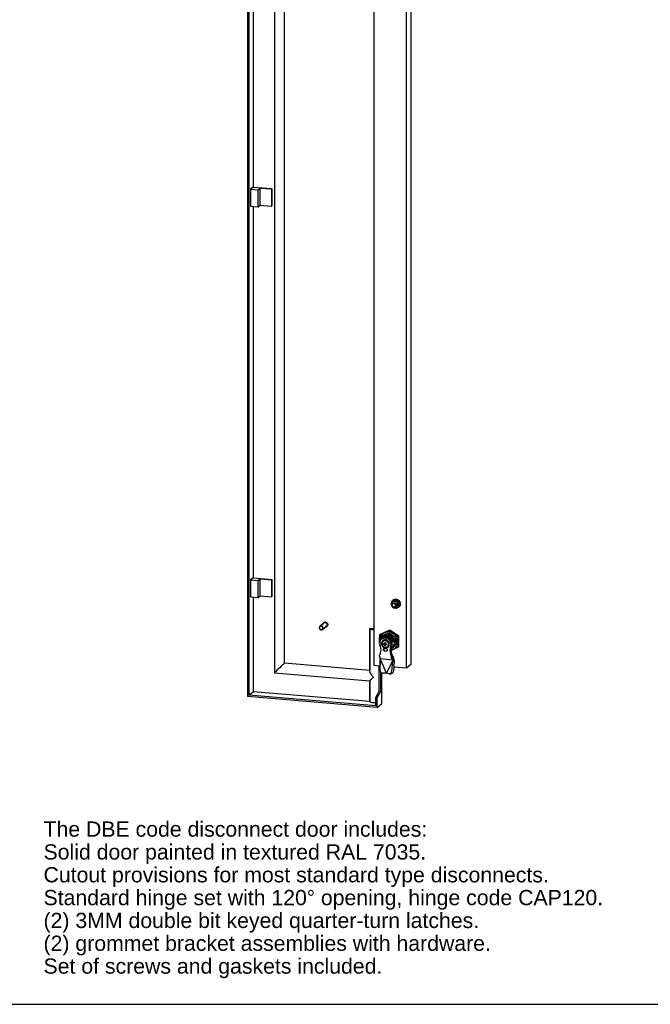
# Model space of a CAD drawing. Header units: inches. Extents: x 0 to 170, y 0 to 110.
# Tile 4 of 6: x 82 to 117, y 0 to 55. Entities that reach past the tile are written whole.
import ezdxf

# ---------------------------------------------------------------- set-up
doc = ezdxf.new("R2010")
doc.units = ezdxf.units.IN
doc.header["$LTSCALE"] = 9.35
doc.header["$MEASUREMENT"] = 0
doc.layers.get('0').update_dxf_attribs({"linetype": 'CONTINUOUS'})
doc.layers.add('INTFCLR_277786', color=7, linetype='CONTINUOUS')
doc.styles.get("Standard").update_dxf_attribs({"font": 'arial.ttf'})

msp = doc.modelspace()

# ---------------------------------------------------------------- linework, layer by layer
at = {"color": 6, "linetype": 'Continuous'}
for p, q in [((94.344, 92.523), (94.344, 17.192)), ((94.419, 92.441), (94.419, 17.262)), ((95.849, 91.337), (95.849, 18.519)), ((95.857, 91.337), (95.857, 18.525)), ((96.419, 19.047), (96.419, 90.752)), ((101.436, 18.92), (101.436, 89.466)), ((103.233, 18.769), (103.233, 89.316)), ((103.486, 89.521), (103.486, 18.974)), ((94.659, 64.317), (94.659, 45.653)), ((94.659, 45.653), (94.521, 45.541)), ((94.659, 45.653), (95.708, 45.565)), ((94.521, 45.541), (94.951, 45.505)), ((94.521, 45.541), (94.521, 44.584)), ((94.951, 45.505), (95.066, 45.598)), ((94.951, 44.548), (94.951, 45.505)), ((95.066, 45.598), (95.684, 45.546)), ((95.066, 44.641), (95.066, 45.598)), ((95.708, 45.565), (95.684, 45.546)), ((95.684, 45.546), (95.684, 44.589)), ((95.708, 45.565), (95.708, 44.609)), ((94.521, 44.584), (94.951, 44.548)), ((94.659, 44.573), (94.659, 23.821)), ((94.951, 44.548), (95.066, 44.641)), ((95.066, 44.641), (95.684, 44.589)), ((95.708, 44.609), (95.684, 44.589)), ((94.659, 23.821), (94.521, 23.709)), ((94.521, 23.709), (94.951, 23.673)), ((94.521, 23.709), (94.521, 22.752)), ((94.659, 23.821), (95.708, 23.733)), ((94.951, 23.673), (95.066, 23.765)), ((94.951, 22.716), (94.951, 23.673)), ((95.066, 23.765), (95.684, 23.714)), ((95.066, 22.809), (95.066, 23.765)), ((95.708, 23.733), (95.684, 23.714)), ((95.684, 23.714), (95.684, 22.757)), ((95.708, 23.733), (95.708, 22.776)), ((94.521, 22.752), (94.951, 22.716)), ((94.659, 22.74), (94.659, 17.457)), ((94.951, 22.716), (95.066, 22.809)), ((95.066, 22.809), (95.684, 22.757)), ((95.708, 22.776), (95.684, 22.757)), ((102.44, 22.532), (102.466, 22.564)), ((102.466, 22.564), (102.484, 22.579)), ((102.484, 22.579), (102.498, 22.59)), ((102.49, 22.584), (102.484, 22.579)), ((102.491, 22.539), (102.541, 22.579)), ((102.498, 22.59), (102.533, 22.61)), ((102.573, 22.626), (102.627, 22.633)), ((102.614, 22.628), (102.657, 22.626)), ((102.627, 22.633), (102.681, 22.628)), ((102.644, 22.56), (102.681, 22.556)), ((102.681, 22.628), (102.733, 22.611)), ((102.681, 22.556), (102.719, 22.553)), ((102.708, 22.51), (102.758, 22.55)), ((102.719, 22.553), (102.758, 22.55)), ((102.733, 22.611), (102.784, 22.581)), ((102.74, 22.6), (102.778, 22.576)), ((102.758, 22.55), (102.771, 22.514)), ((102.778, 22.576), (102.816, 22.542)), ((102.784, 22.581), (102.818, 22.551)), ((102.818, 22.551), (102.846, 22.517)), ((102.383, 22.34), (102.374, 22.366)), ((102.393, 22.366), (102.392, 22.324)), ((102.392, 22.324), (102.4, 22.282)), ((102.403, 22.407), (102.393, 22.366)), ((102.4, 22.282), (102.418, 22.242)), ((102.402, 22.415), (102.408, 22.456)), ((102.421, 22.443), (102.403, 22.407)), ((102.408, 22.456), (102.421, 22.496)), ((102.418, 22.242), (102.443, 22.206)), ((102.421, 22.496), (102.44, 22.532)), ((102.448, 22.474), (102.421, 22.443)), ((102.43, 22.333), (102.426, 22.303)), ((102.426, 22.303), (102.43, 22.274)), ((102.443, 22.322), (102.439, 22.297)), ((102.439, 22.297), (102.443, 22.271)), ((102.443, 22.47), (102.458, 22.493)), ((102.443, 22.206), (102.476, 22.176)), ((102.454, 22.479), (102.448, 22.474)), ((102.454, 22.479), (102.46, 22.484)), ((102.471, 22.162), (102.456, 22.187)), ((102.458, 22.493), (102.475, 22.516)), ((102.459, 22.22), (102.482, 22.2)), ((102.479, 22.497), (102.46, 22.484)), ((102.482, 22.397), (102.464, 22.386)), ((102.473, 22.393), (102.464, 22.386)), ((102.466, 22.228), (102.486, 22.211)), ((102.486, 22.376), (102.467, 22.362)), ((102.471, 22.162), (102.481, 22.17)), ((102.497, 22.156), (102.471, 22.162)), ((102.475, 22.516), (102.491, 22.539)), ((102.476, 22.176), (102.513, 22.154)), ((102.5, 22.508), (102.479, 22.497)), ((102.482, 22.2), (102.509, 22.186)), ((102.509, 22.383), (102.486, 22.376)), ((102.486, 22.211), (102.508, 22.2)), ((102.498, 22.413), (102.516, 22.425)), ((102.522, 22.515), (102.5, 22.508)), ((102.508, 22.2), (102.532, 22.194)), ((102.509, 22.186), (102.538, 22.18)), ((102.513, 22.154), (102.554, 22.14)), ((102.516, 22.425), (102.543, 22.434)), ((102.532, 22.194), (102.556, 22.196)), ((102.541, 22.528), (102.567, 22.524)), ((102.554, 22.14), (102.596, 22.136)), ((102.556, 22.196), (102.579, 22.203)), ((102.567, 22.524), (102.593, 22.52)), ((102.595, 22.388), (102.568, 22.402)), ((102.593, 22.52), (102.569, 22.522)), ((102.579, 22.203), (102.598, 22.216)), ((102.618, 22.368), (102.595, 22.388)), ((102.595, 22.191), (102.613, 22.202)), ((102.596, 22.136), (102.637, 22.141)), ((102.598, 22.216), (102.613, 22.234)), ((102.622, 22.307), (102.613, 22.33)), ((102.613, 22.234), (102.622, 22.256)), ((102.623, 22.211), (102.613, 22.202)), ((102.613, 22.202), (102.618, 22.207)), ((102.618, 22.207), (102.636, 22.229)), ((102.626, 22.281), (102.622, 22.307)), ((102.622, 22.256), (102.626, 22.281)), ((102.636, 22.229), (102.647, 22.256)), ((102.637, 22.141), (102.675, 22.156)), ((102.647, 22.256), (102.651, 22.285)), ((102.687, 22.132), (102.66, 22.134)), ((102.675, 22.156), (102.702, 22.174)), ((102.7, 22.151), (102.687, 22.132)), ((102.687, 22.132), (102.691, 22.135)), ((102.713, 22.172), (102.7, 22.151)), ((102.702, 22.174), (102.708, 22.178)), ((102.708, 22.178), (102.721, 22.19)), ((102.711, 22.151), (102.737, 22.172)), ((102.721, 22.19), (102.741, 22.214)), ((102.753, 22.198), (102.737, 22.172)), ((102.741, 22.214), (102.756, 22.242)), ((102.756, 22.236), (102.741, 22.214)), ((102.782, 22.165), (102.741, 22.146)), ((102.771, 22.226), (102.753, 22.198)), ((102.771, 22.514), (102.785, 22.478)), ((102.79, 22.254), (102.771, 22.226)), ((102.806, 22.182), (102.782, 22.165)), ((102.785, 22.478), (102.801, 22.443)), ((102.811, 22.284), (102.79, 22.254)), ((102.801, 22.443), (102.818, 22.409)), ((102.805, 22.305), (102.854, 22.345)), ((102.819, 22.193), (102.806, 22.182)), ((102.812, 22.187), (102.806, 22.182)), ((102.832, 22.314), (102.811, 22.284)), ((102.816, 22.542), (102.846, 22.502)), ((102.818, 22.409), (102.836, 22.376)), ((102.848, 22.229), (102.82, 22.195)), ((102.836, 22.376), (102.854, 22.345)), ((102.846, 22.517), (102.868, 22.479)), ((102.846, 22.502), (102.869, 22.458)), ((102.871, 22.27), (102.848, 22.229)), ((102.868, 22.479), (102.884, 22.438)), ((102.869, 22.458), (102.883, 22.411)), ((102.884, 22.315), (102.871, 22.27)), ((102.885, 22.3), (102.874, 22.271)), ((102.883, 22.411), (102.888, 22.363)), ((102.884, 22.438), (102.892, 22.395)), ((102.888, 22.363), (102.884, 22.315)), ((102.894, 22.352), (102.885, 22.3)), ((102.892, 22.395), (102.894, 22.352)), ((98.36, 21.008), (98.371, 20.98)), ((98.371, 20.98), (98.389, 20.955)), ((98.435, 21.153), (98.62, 21.303)), ((98.525, 20.925), (98.543, 20.937)), ((98.544, 21.064), (98.529, 21.085)), ((98.543, 20.937), (98.769, 21.12)), ((98.544, 20.969), (98.553, 20.991)), ((98.607, 21.319), (98.616, 21.326)), ((98.664, 21.324), (98.694, 21.326)), ((98.725, 21.1), (98.694, 21.098)), ((98.781, 21.105), (98.806, 21.129)), ((98.781, 21.105), (98.79, 21.112)), ((101.184, 18.615), (101.184, 21.001)), ((101.193, 21.019), (101.436, 20.999)), ((101.193, 21.001), (101.193, 18.646)), ((101.39, 20.928), (101.436, 20.925)), ((101.792, 20.667), (102.297, 20.92)), ((102.249, 20.881), (102.297, 20.92)), ((102.297, 20.92), (102.803, 20.582)), ((101.74, 20.412), (101.731, 20.322)), ((101.731, 20.322), (101.732, 20.37)), ((101.732, 20.37), (101.733, 20.419)), ((101.733, 20.419), (101.735, 20.469)), ((101.735, 20.469), (101.737, 20.521)), ((101.737, 20.521), (101.74, 20.574)), ((101.74, 20.574), (101.743, 20.628)), ((101.762, 20.495), (101.74, 20.412)), ((101.743, 20.628), (101.792, 20.667)), ((101.743, 20.628), (101.824, 20.666)), ((101.799, 20.572), (101.762, 20.495)), ((101.791, 20.389), (101.765, 20.33)), ((101.828, 20.442), (101.791, 20.389)), ((101.85, 20.642), (101.799, 20.572)), ((101.802, 20.436), (101.799, 20.409)), ((101.825, 20.478), (101.802, 20.436)), ((101.807, 20.44), (101.802, 20.436)), ((101.824, 20.666), (101.904, 20.705)), ((101.86, 20.423), (101.824, 20.377)), ((101.853, 20.516), (101.825, 20.478)), ((101.871, 20.484), (101.828, 20.442)), ((101.846, 20.392), (101.829, 20.378)), ((101.877, 20.415), (101.846, 20.392)), ((101.911, 20.699), (101.85, 20.642)), ((101.885, 20.55), (101.853, 20.516)), ((101.912, 20.464), (101.86, 20.423)), ((101.927, 20.521), (101.871, 20.484)), ((101.932, 20.44), (101.877, 20.415)), ((101.904, 20.566), (101.885, 20.55)), ((101.894, 20.432), (101.916, 20.448)), ((101.904, 20.705), (101.984, 20.745)), ((101.984, 20.745), (101.911, 20.699)), ((101.971, 20.493), (101.912, 20.464)), ((101.916, 20.448), (101.966, 20.474)), ((101.918, 20.522), (101.951, 20.546)), ((101.946, 20.599), (101.964, 20.615)), ((101.951, 20.546), (102.008, 20.574)), ((101.964, 20.616), (101.96, 20.612)), ((101.964, 20.615), (101.982, 20.629)), ((101.966, 20.474), (102.022, 20.491)), ((102.035, 20.508), (101.971, 20.493)), ((102.012, 20.359), (101.971, 20.35)), ((101.982, 20.629), (102.022, 20.654)), ((101.984, 20.745), (102.156, 20.832)), ((102.023, 20.762), (101.984, 20.745)), ((102.005, 20.625), (102.065, 20.674)), ((102.026, 20.62), (102.005, 20.625)), ((102.008, 20.574), (102.071, 20.592)), ((102.056, 20.36), (102.012, 20.359)), ((102.022, 20.654), (102.065, 20.674)), ((102.064, 20.776), (102.023, 20.762)), ((102.048, 20.616), (102.026, 20.62)), ((102.105, 20.51), (102.035, 20.508)), ((102.101, 20.351), (102.056, 20.36)), ((102.106, 20.786), (102.064, 20.776)), ((102.08, 20.672), (102.065, 20.674)), ((102.071, 20.592), (102.137, 20.597)), ((102.105, 20.681), (102.08, 20.672)), ((102.095, 20.672), (102.08, 20.672)), ((102.11, 20.672), (102.095, 20.672)), ((102.142, 20.335), (102.101, 20.351)), ((102.131, 20.688), (102.105, 20.681)), ((102.149, 20.792), (102.106, 20.786)), ((102.174, 20.423), (102.115, 20.445)), ((102.137, 20.603), (102.192, 20.598)), ((102.156, 20.832), (102.249, 20.881)), ((102.169, 20.67), (102.175, 20.675)), ((102.182, 20.671), (102.169, 20.67)), ((102.23, 20.389), (102.174, 20.423)), ((102.194, 20.672), (102.182, 20.671)), ((102.21, 20.698), (102.184, 20.696)), ((102.191, 20.593), (102.256, 20.576)), ((102.217, 20.597), (102.192, 20.598)), ((102.206, 20.672), (102.194, 20.672)), ((102.218, 20.672), (102.206, 20.672)), ((102.236, 20.697), (102.21, 20.698)), ((102.231, 20.672), (102.218, 20.672)), ((102.278, 20.346), (102.23, 20.389)), ((102.243, 20.671), (102.231, 20.672)), ((102.281, 20.786), (102.237, 20.792)), ((102.243, 20.671), (102.255, 20.67)), ((102.255, 20.67), (102.267, 20.669)), ((102.256, 20.576), (102.318, 20.548)), ((102.267, 20.669), (102.28, 20.667)), ((102.325, 20.777), (102.281, 20.786)), ((102.301, 20.409), (102.345, 20.364)), ((102.304, 20.662), (102.316, 20.658)), ((102.322, 20.663), (102.316, 20.658)), ((102.332, 20.657), (102.316, 20.658)), ((102.368, 20.764), (102.325, 20.777)), ((102.329, 20.818), (102.369, 20.788)), ((102.345, 20.364), (102.379, 20.312)), ((102.348, 20.596), (102.41, 20.646)), ((102.41, 20.747), (102.368, 20.764)), ((102.369, 20.788), (102.409, 20.758)), ((102.41, 20.646), (102.394, 20.648)), ((102.409, 20.758), (102.449, 20.73)), ((102.409, 20.645), (102.452, 20.618)), ((102.45, 20.726), (102.41, 20.747)), ((102.449, 20.73), (102.49, 20.702)), ((102.49, 20.702), (102.45, 20.726)), ((102.452, 20.618), (102.492, 20.586)), ((102.479, 20.389), (102.5, 20.349)), ((102.548, 20.346), (102.551, 20.373)), ((102.551, 20.373), (102.611, 20.422)), ((102.588, 20.468), (102.611, 20.422)), ((102.611, 20.371), (102.611, 20.422)), ((102.612, 20.389), (102.611, 20.371)), ((102.62, 20.334), (102.611, 20.371)), ((102.613, 20.407), (102.612, 20.389)), ((102.615, 20.425), (102.613, 20.407)), ((102.615, 20.425), (102.636, 20.367)), ((102.616, 20.409), (102.615, 20.425)), ((102.636, 20.367), (102.649, 20.307)), ((102.712, 20.415), (102.675, 20.499)), ((102.734, 20.328), (102.712, 20.415)), ((102.754, 20.543), (102.803, 20.582)), ((102.803, 19.99), (102.803, 20.582)), ((101.731, 20.322), (101.74, 20.231)), ((101.732, 20.275), (101.731, 20.322)), ((101.733, 20.227), (101.732, 20.275)), ((101.735, 20.18), (101.733, 20.227)), ((101.794, 19.813), (101.737, 19.514)), ((101.74, 20.121), (101.743, 20.101)), ((101.743, 20.036), (101.74, 20.084)), ((101.761, 20.278), (101.743, 20.217)), ((101.743, 20.101), (101.794, 19.813)), ((101.754, 20.028), (101.743, 20.036)), ((101.765, 20.33), (101.75, 20.266)), ((101.837, 20.196), (101.833, 20.152)), ((101.833, 20.152), (101.839, 20.1)), ((101.85, 20.237), (101.837, 20.196)), ((101.839, 20.1), (101.855, 20.052)), ((101.871, 20.275), (101.85, 20.237)), ((101.855, 20.052), (101.882, 20.006)), ((101.898, 20.307), (101.871, 20.275)), ((101.878, 20.179), (101.875, 20.145)), ((101.875, 20.145), (101.878, 20.11)), ((101.887, 20.211), (101.878, 20.179)), ((101.878, 20.11), (101.888, 20.077)), ((101.882, 20.006), (101.917, 19.967)), ((101.903, 20.24), (101.887, 20.211)), ((101.888, 20.077), (101.903, 20.046)), ((101.932, 20.332), (101.898, 20.307)), ((101.924, 20.265), (101.903, 20.24)), ((101.903, 20.046), (101.923, 20.018)), ((101.917, 19.967), (101.959, 19.937)), ((101.923, 20.018), (101.948, 19.993)), ((101.951, 20.286), (101.924, 20.265)), ((101.971, 20.35), (101.932, 20.332)), ((101.948, 19.993), (101.978, 19.973)), ((101.982, 20.302), (101.951, 20.286)), ((101.952, 20.144), (101.97, 20.148)), ((102.015, 20.121), (101.952, 20.106)), ((101.961, 20.105), (101.952, 20.106)), ((101.955, 19.789), (101.952, 19.812)), ((101.959, 19.937), (102.007, 19.916)), ((101.97, 20.103), (101.961, 20.105)), ((101.979, 20.102), (101.97, 20.103)), ((101.977, 19.851), (101.974, 19.83)), ((101.974, 19.83), (101.977, 19.808)), ((101.984, 19.868), (101.977, 19.851)), ((101.977, 19.808), (101.985, 19.787)), ((101.978, 19.973), (102.013, 19.958)), ((101.979, 19.872), (101.993, 19.88)), ((101.986, 19.877), (101.979, 19.872)), ((102.018, 20.31), (101.982, 20.302)), ((101.989, 20.138), (101.998, 20.137)), ((101.989, 20.137), (101.991, 20.12)), ((101.993, 19.88), (102.012, 19.887)), ((101.998, 20.137), (102.008, 20.136)), ((102.008, 20.098), (101.998, 20.099)), ((102.007, 19.916), (102.056, 19.906)), ((102.012, 19.887), (102.034, 19.888)), ((102.013, 19.958), (102.05, 19.95)), ((102.016, 20.154), (102.015, 20.143)), ((102.015, 20.121), (102.015, 20.132)), ((102.015, 20.121), (102.065, 20.121)), ((102.015, 20.09), (102.016, 20.08)), ((102.016, 20.08), (102.016, 20.07)), ((102.016, 20.07), (102.017, 20.061)), ((102.017, 20.061), (102.017, 20.053)), ((102.017, 20.051), (102.018, 20.042)), ((102.019, 20.207), (102.018, 20.196)), ((102.018, 20.042), (102.019, 20.033)), ((102.041, 20.183), (102.019, 20.207)), ((102.019, 20.033), (102.041, 20.092)), ((102.022, 20.076), (102.037, 20.069)), ((102.034, 19.888), (102.079, 19.884)), ((102.035, 20.158), (102.043, 20.158)), ((102.037, 20.069), (102.046, 20.067)), ((102.041, 20.183), (102.053, 20.182)), ((102.043, 20.166), (102.041, 20.183)), ((102.041, 20.092), (102.043, 20.113)), ((102.041, 20.092), (102.049, 20.091)), ((102.043, 20.112), (102.043, 20.165)), ((102.045, 20.149), (102.044, 20.159)), ((102.044, 20.121), (102.046, 20.141)), ((102.051, 20.127), (102.044, 20.121)), ((102.044, 20.121), (102.081, 20.118)), ((102.05, 19.95), (102.087, 19.951)), ((102.053, 20.15), (102.054, 20.161)), ((102.053, 20.14), (102.053, 20.15)), ((102.053, 20.077), (102.053, 20.087)), ((102.054, 20.067), (102.053, 20.077)), ((102.054, 20.172), (102.055, 20.182)), ((102.054, 20.161), (102.054, 20.172)), ((102.054, 20.057), (102.054, 20.067)), ((102.055, 20.048), (102.054, 20.057)), ((102.055, 20.182), (102.056, 20.193)), ((102.056, 20.193), (102.057, 20.203)), ((102.056, 19.906), (102.106, 19.908)), ((102.057, 20.203), (102.06, 20.199)), ((102.061, 20.042), (102.057, 20.029)), ((102.071, 20.093), (102.06, 20.094)), ((102.065, 20.121), (102.105, 20.113)), ((102.081, 20.093), (102.071, 20.093)), ((102.081, 20.131), (102.092, 20.13)), ((102.081, 20.109), (102.083, 20.13)), ((102.081, 20.126), (102.081, 20.118)), ((102.087, 19.951), (102.123, 19.959)), ((102.092, 20.13), (102.102, 20.13)), ((102.127, 20.288), (102.093, 20.302)), ((102.102, 20.13), (102.113, 20.13)), ((102.113, 20.092), (102.102, 20.092)), ((102.105, 20.113), (102.105, 20.126)), ((102.115, 20.102), (102.105, 20.113)), ((102.106, 19.908), (102.153, 19.921)), ((102.113, 20.13), (102.124, 20.13)), ((102.124, 20.092), (102.113, 20.092)), ((102.119, 20.135), (102.124, 20.13)), ((102.124, 20.092), (102.119, 20.097)), ((102.12, 19.87), (102.137, 19.855)), ((102.123, 19.959), (102.155, 19.974)), ((102.124, 20.123), (102.124, 20.13)), ((102.124, 20.117), (102.124, 20.123)), ((102.124, 20.111), (102.124, 20.117)), ((102.124, 20.104), (102.124, 20.111)), ((102.124, 20.098), (102.124, 20.104)), ((102.124, 20.092), (102.124, 20.098)), ((102.157, 20.267), (102.127, 20.288)), ((102.137, 19.855), (102.15, 19.837)), ((102.181, 20.311), (102.142, 20.335)), ((102.15, 19.837), (102.158, 19.817)), ((102.153, 19.921), (102.196, 19.944)), ((102.155, 19.974), (102.182, 19.995)), ((102.183, 20.243), (102.157, 20.267)), ((102.158, 19.817), (102.161, 19.794)), ((102.215, 20.28), (102.181, 20.311)), ((102.182, 19.995), (102.203, 20.021)), ((102.203, 20.214), (102.183, 20.243)), ((102.196, 19.944), (102.231, 19.977)), ((102.203, 20.021), (102.218, 20.05)), ((102.242, 20.243), (102.215, 20.28)), ((102.218, 20.05), (102.227, 20.081)), ((102.231, 20.115), (102.227, 20.15)), ((102.227, 20.081), (102.231, 20.115)), ((102.231, 19.977), (102.258, 20.018)), ((102.263, 20.203), (102.242, 20.243)), ((102.258, 20.018), (102.274, 20.063)), ((102.275, 20.16), (102.263, 20.203)), ((102.274, 20.063), (102.28, 20.114)), ((102.28, 20.114), (102.275, 20.16)), ((102.318, 20.295), (102.278, 20.346)), ((102.348, 20.237), (102.318, 20.295)), ((102.318, 19.769), (102.369, 20.049)), ((102.367, 19.808), (102.318, 19.769)), ((102.367, 20.176), (102.348, 20.237)), ((102.374, 20.113), (102.367, 20.176)), ((102.418, 20.088), (102.367, 19.808)), ((102.367, 19.808), (102.424, 19.5)), ((102.369, 20.049), (102.374, 20.113)), ((102.4, 20.303), (102.373, 20.35)), ((102.374, 19.848), (102.391, 19.856)), ((102.379, 20.312), (102.405, 20.253)), ((102.391, 19.856), (102.431, 19.881)), ((102.409, 19.917), (102.393, 19.905)), ((102.421, 20.252), (102.4, 20.303)), ((102.405, 20.253), (102.421, 20.252)), ((102.426, 19.933), (102.409, 19.917)), ((102.49, 19.814), (102.409, 19.775)), ((102.421, 20.115), (102.418, 20.088)), ((102.421, 20.252), (102.472, 20.258)), ((102.423, 20.143), (102.421, 20.115)), ((102.461, 19.97), (102.426, 19.933)), ((102.431, 19.881), (102.449, 19.895)), ((102.449, 19.895), (102.468, 19.911)), ((102.457, 19.901), (102.449, 19.895)), ((102.45, 19.797), (102.49, 19.814)), ((102.472, 20.258), (102.451, 20.316)), ((102.489, 20.013), (102.461, 19.97)), ((102.468, 19.911), (102.5, 19.945)), ((102.472, 20.258), (102.494, 20.276)), ((102.511, 20.06), (102.489, 20.013)), ((102.49, 19.814), (102.563, 19.861)), ((102.573, 19.857), (102.49, 19.814)), ((102.51, 19.944), (102.492, 19.93)), ((102.5, 19.945), (102.528, 19.983)), ((102.51, 19.944), (102.506, 19.941)), ((102.528, 19.96), (102.51, 19.944)), ((102.527, 20.262), (102.534, 20.217)), ((102.528, 19.983), (102.551, 20.025)), ((102.561, 19.994), (102.528, 19.96)), ((102.54, 20.138), (102.539, 20.161)), ((102.541, 20.267), (102.543, 20.293)), ((102.543, 20.293), (102.545, 20.319)), ((102.545, 20.319), (102.548, 20.346)), ((102.611, 20.074), (102.551, 20.025)), ((102.588, 20.032), (102.561, 19.994)), ((102.563, 19.861), (102.624, 19.918)), ((102.661, 19.902), (102.573, 19.857)), ((102.611, 20.074), (102.588, 20.032)), ((102.611, 20.155), (102.62, 20.19)), ((102.611, 20.155), (102.612, 20.143)), ((102.611, 20.074), (102.611, 20.155)), ((102.612, 20.143), (102.613, 20.13)), ((102.613, 20.13), (102.614, 20.117)), ((102.616, 20.092), (102.617, 20.079)), ((102.625, 20.298), (102.62, 20.334)), ((102.62, 20.19), (102.624, 20.225)), ((102.624, 20.225), (102.626, 20.262)), ((102.624, 19.918), (102.675, 19.987)), ((102.626, 20.262), (102.625, 20.298)), ((102.637, 20.132), (102.633, 20.121)), ((102.649, 20.189), (102.637, 20.132)), ((102.649, 20.307), (102.653, 20.248)), ((102.653, 20.248), (102.649, 20.189)), ((102.754, 19.951), (102.661, 19.902)), ((102.675, 19.987), (102.712, 20.064)), ((102.712, 20.064), (102.734, 20.148)), ((102.742, 20.237), (102.734, 20.328)), ((102.734, 20.148), (102.742, 20.237)), ((102.743, 20.285), (102.742, 20.237)), ((102.745, 20.095), (102.748, 20.047)), ((102.748, 20.047), (102.751, 19.999)), ((102.751, 19.999), (102.754, 19.951)), ((102.754, 19.951), (102.803, 19.99)), ((101.735, 19.473), (101.736, 19.493)), ((101.736, 19.493), (101.737, 19.514)), ((101.743, 19.41), (101.74, 19.422)), ((101.743, 19.41), (101.748, 19.338)), ((101.76, 19.308), (101.748, 19.338)), ((101.76, 19.308), (102.472, 19.249)), ((101.76, 19.271), (101.76, 19.308)), ((101.76, 19.271), (102.116, 18.482)), ((102.016, 19.754), (102.035, 19.744)), ((102.079, 19.717), (102.034, 19.721)), ((102.035, 19.744), (102.057, 19.74)), ((102.101, 19.719), (102.079, 19.717)), ((102.12, 19.725), (102.101, 19.719)), ((102.102, 19.736), (102.125, 19.737)), ((102.133, 19.734), (102.12, 19.725)), ((102.141, 19.74), (102.133, 19.734)), ((102.376, 19.461), (102.318, 19.769)), ((102.374, 19.775), (102.41, 19.783)), ((102.424, 19.5), (102.376, 19.461)), ((102.376, 19.461), (102.378, 19.439)), ((102.378, 19.439), (102.381, 19.419)), ((102.409, 19.775), (102.384, 19.762)), ((102.395, 19.367), (102.401, 19.354)), ((102.401, 19.354), (102.435, 19.489)), ((102.459, 19.279), (102.401, 19.354)), ((102.41, 19.783), (102.45, 19.797)), ((102.435, 19.489), (102.493, 19.414)), ((102.493, 19.414), (102.459, 19.279)), ((102.459, 19.279), (102.472, 19.249)), ((102.52, 19.25), (102.472, 19.211)), ((102.506, 19.384), (102.493, 19.414)), ((102.51, 19.372), (102.506, 19.384)), ((102.52, 19.288), (102.52, 19.25)), ((96.236, 18.884), (96.148, 18.804)), ((101.184, 18.647), (96.419, 19.047)), ((101.761, 18.893), (101.436, 18.92)), ((101.718, 17.612), (101.718, 18.896)), ((101.756, 18.667), (101.768, 19.234)), ((101.765, 18.653), (101.778, 19.232)), ((102.116, 18.482), (102.472, 19.211)), ((102.454, 19.175), (102.406, 18.599)), ((102.454, 19.175), (102.552, 19.18)), ((102.472, 19.249), (102.472, 19.211)), ((102.552, 19.18), (102.504, 18.604)), ((103.233, 18.769), (102.523, 18.829)), ((102.538, 19.216), (102.543, 19.204)), ((102.543, 19.204), (102.548, 19.192)), ((102.548, 19.192), (102.552, 19.18)), ((103.486, 18.974), (103.233, 18.769)), ((95.849, 18.52), (95.849, 18.519)), ((95.849, 18.519), (95.849, 18.519)), ((95.857, 18.525), (101.185, 18.078)), ((95.857, 18.518), (101.185, 18.072)), ((96.009, 18.676), (95.907, 18.578)), ((101.318, 18.204), (101.245, 18.134)), ((101.333, 18.219), (101.318, 18.204)), ((101.758, 18.635), (101.756, 18.667)), ((101.793, 17.605), (101.793, 18.561)), ((101.854, 16.8), (101.854, 18.509)), ((101.859, 18.507), (101.888, 18.497)), ((101.888, 18.497), (101.919, 18.493)), ((102.112, 18.49), (101.919, 18.493)), ((102.116, 18.482), (102.119, 18.484)), ((102.141, 18.491), (102.12, 18.49)), ((102.271, 18.464), (102.12, 18.49)), ((102.271, 18.464), (102.292, 18.463)), ((102.39, 18.468), (102.292, 18.463)), ((102.39, 18.468), (102.369, 18.469)), ((102.401, 18.568), (102.406, 18.599)), ((101.184, 18.072), (101.185, 18.072)), ((101.184, 16.91), (101.184, 18.072)), ((101.193, 18.077), (101.193, 16.928)), ((101.228, 18.118), (101.212, 18.102)), ((101.245, 18.134), (101.228, 18.118)), ((101.793, 17.605), (101.791, 17.566)), ((101.589, 16.585), (94.344, 17.192)), ((94.419, 17.262), (94.659, 17.457)), ((101.514, 16.667), (94.419, 17.262)), ((101.184, 16.91), (94.659, 17.457)), ((101.514, 17.143), (101.678, 17.414)), ((101.589, 17.137), (101.514, 17.143)), ((101.514, 16.667), (101.514, 17.143)), ((101.753, 17.408), (101.589, 17.137)), ((101.589, 16.585), (101.589, 17.137)), ((101.589, 16.585), (101.854, 16.8))]:
    msp.add_line(p, q, dxfattribs=at)
at = {"color": 7, "linetype": 'Continuous'}
for p, q in [((102.266, 20.694), (102.235, 20.697)), ((102.236, 20.697), (102.264, 20.693)), ((102.264, 20.693), (102.291, 20.687)), ((102.296, 20.688), (102.266, 20.694)), ((102.291, 20.687), (102.318, 20.679)), ((102.325, 20.681), (102.296, 20.688)), ((102.318, 20.679), (102.344, 20.67)), ((102.354, 20.671), (102.325, 20.681)), ((102.344, 20.67), (102.369, 20.659)), ((102.382, 20.66), (102.354, 20.671)), ((102.369, 20.659), (102.394, 20.646)), ((102.409, 20.646), (102.382, 20.66)), ((102.409, 20.645), (102.394, 20.646)), ((0, 0), (170, 0))]:
    msp.add_line(p, q, dxfattribs=at)
at = {"color": 6, "linetype": 'Continuous'}
for points in [[(102.533, 22.61), (102.573, 22.623), (102.614, 22.628)], [(102.541, 22.579), (102.574, 22.572), (102.608, 22.565), (102.644, 22.56)], [(102.657, 22.626), (102.699, 22.617), (102.74, 22.6)], [(102.374, 22.366), (102.386, 22.385), (102.399, 22.406), (102.402, 22.41)], [(102.464, 22.386), (102.459, 22.381), (102.441, 22.359), (102.43, 22.333)], [(102.43, 22.274), (102.441, 22.245), (102.459, 22.22)], [(102.467, 22.362), (102.452, 22.344), (102.443, 22.322)], [(102.443, 22.271), (102.452, 22.248), (102.466, 22.228)], [(102.568, 22.402), (102.538, 22.408), (102.509, 22.407), (102.482, 22.397)], [(102.491, 22.539), (102.516, 22.533), (102.541, 22.528)], [(102.579, 22.367), (102.557, 22.379), (102.533, 22.384), (102.509, 22.383)], [(102.569, 22.522), (102.545, 22.52), (102.522, 22.515)], [(102.538, 22.18), (102.568, 22.182), (102.595, 22.191)], [(102.543, 22.434), (102.572, 22.435), (102.601, 22.429), (102.628, 22.416), (102.651, 22.396), (102.669, 22.371), (102.68, 22.343), (102.685, 22.312)], [(102.613, 22.33), (102.598, 22.351), (102.579, 22.367)], [(102.593, 22.52), (102.621, 22.517), (102.65, 22.514)], [(102.687, 22.481), (102.664, 22.496), (102.641, 22.507), (102.617, 22.515), (102.593, 22.52)], [(102.66, 22.134), (102.632, 22.136), (102.606, 22.139), (102.605, 22.139)], [(102.651, 22.285), (102.647, 22.314), (102.636, 22.343), (102.618, 22.368)], [(102.685, 22.312), (102.68, 22.282), (102.669, 22.256), (102.651, 22.234), (102.647, 22.23)], [(102.65, 22.514), (102.679, 22.512), (102.708, 22.51)], [(102.752, 22.402), (102.739, 22.424), (102.724, 22.445), (102.707, 22.465), (102.687, 22.481)], [(102.741, 22.146), (102.695, 22.135), (102.691, 22.135)], [(102.708, 22.51), (102.718, 22.482), (102.729, 22.455), (102.74, 22.428), (102.752, 22.402)], [(102.741, 22.214), (102.726, 22.193), (102.714, 22.174)], [(102.752, 22.402), (102.764, 22.376), (102.777, 22.352), (102.791, 22.328), (102.805, 22.305)], [(102.77, 22.337), (102.764, 22.37), (102.752, 22.402)], [(102.756, 22.242), (102.766, 22.272), (102.771, 22.304), (102.77, 22.337)], [(102.805, 22.305), (102.788, 22.282), (102.772, 22.259), (102.756, 22.236)], [(98.36, 21.067), (98.356, 21.038), (98.36, 21.008)], [(98.394, 21.12), (98.389, 21.116), (98.371, 21.094), (98.36, 21.067)], [(98.372, 21.056), (98.369, 21.032), (98.372, 21.007), (98.381, 20.983)], [(98.462, 21.119), (98.437, 21.117), (98.415, 21.11), (98.396, 21.096), (98.381, 21.078), (98.372, 21.056)], [(98.381, 20.983), (98.396, 20.963), (98.415, 20.946), (98.437, 20.935), (98.463, 20.929)], [(98.389, 20.955), (98.412, 20.935), (98.44, 20.921), (98.469, 20.915)], [(98.468, 21.143), (98.439, 21.141), (98.412, 21.132), (98.394, 21.12)], [(98.529, 21.085), (98.51, 21.102), (98.488, 21.113), (98.462, 21.119)], [(98.463, 20.929), (98.488, 20.93), (98.51, 20.938), (98.529, 20.951), (98.544, 20.969)], [(98.548, 21.103), (98.525, 21.123), (98.497, 21.136), (98.468, 21.143)], [(98.469, 20.915), (98.498, 20.916), (98.525, 20.925)], [(98.543, 20.937), (98.548, 20.941), (98.566, 20.964), (98.577, 20.99), (98.581, 21.019), (98.577, 21.049)], [(98.553, 20.991), (98.556, 21.016), (98.553, 21.04), (98.544, 21.064)], [(98.577, 21.049), (98.566, 21.078), (98.548, 21.103)], [(98.607, 21.319), (98.591, 21.303), (98.576, 21.279), (98.57, 21.263)], [(98.582, 21.221), (98.586, 21.25), (98.596, 21.276), (98.614, 21.298), (98.62, 21.303)], [(98.694, 21.345), (98.664, 21.343), (98.636, 21.336), (98.612, 21.322), (98.607, 21.319)], [(98.62, 21.303), (98.637, 21.315), (98.664, 21.324)], [(98.752, 21.326), (98.725, 21.338), (98.694, 21.345)], [(98.694, 21.326), (98.724, 21.319), (98.751, 21.305), (98.774, 21.286)], [(98.703, 21.352), (98.734, 21.346), (98.761, 21.333), (98.786, 21.315), (98.806, 21.292), (98.822, 21.266), (98.831, 21.238), (98.834, 21.208), (98.831, 21.179), (98.822, 21.152), (98.806, 21.129)], [(98.719, 21.08), (98.725, 21.08), (98.752, 21.088), (98.776, 21.102), (98.781, 21.105)], [(98.769, 21.12), (98.751, 21.109), (98.725, 21.1)], [(98.822, 21.229), (98.813, 21.258), (98.798, 21.284), (98.777, 21.307), (98.752, 21.326)], [(98.802, 21.233), (98.806, 21.203), (98.803, 21.174), (98.792, 21.147), (98.774, 21.125), (98.769, 21.12)], [(98.774, 21.286), (98.791, 21.261), (98.802, 21.233)], [(98.797, 21.121), (98.812, 21.144), (98.822, 21.171)], [(98.822, 21.171), (98.825, 21.2), (98.822, 21.229)], [(101.193, 21.019), (101.185, 21.005), (101.184, 21.001)], [(101.184, 21.001), (101.187, 20.991), (101.2, 20.977), (101.222, 20.964), (101.253, 20.952), (101.292, 20.942), (101.337, 20.934), (101.39, 20.928)], [(101.829, 20.378), (101.79, 20.332), (101.761, 20.278)], [(102.005, 20.625), (101.962, 20.605), (101.922, 20.58), (101.904, 20.566)], [(102.117, 20.558), (102.051, 20.557), (101.987, 20.545), (101.927, 20.521)], [(102.115, 20.445), (102.053, 20.456), (101.991, 20.454), (101.932, 20.44)], [(102.022, 20.491), (102.08, 20.496), (102.139, 20.49), (102.197, 20.473), (102.251, 20.446), (102.301, 20.409)], [(102.092, 20.609), (102.07, 20.612), (102.048, 20.616)], [(102.137, 20.603), (102.114, 20.606), (102.092, 20.609)], [(102.373, 20.35), (102.339, 20.392), (102.3, 20.43), (102.255, 20.461), (102.208, 20.485), (102.157, 20.501), (102.105, 20.51)], [(102.14, 20.671), (102.125, 20.671), (102.11, 20.672)], [(102.451, 20.316), (102.421, 20.371), (102.383, 20.421), (102.339, 20.464), (102.288, 20.501), (102.234, 20.529), (102.176, 20.548), (102.117, 20.558)], [(102.184, 20.696), (102.157, 20.693), (102.131, 20.688)], [(102.169, 20.67), (102.155, 20.67), (102.14, 20.671)], [(102.237, 20.792), (102.193, 20.794), (102.149, 20.792)], [(102.348, 20.596), (102.321, 20.595), (102.294, 20.595), (102.267, 20.595), (102.242, 20.596), (102.217, 20.597)], [(102.249, 20.881), (102.289, 20.849), (102.329, 20.818)], [(102.28, 20.667), (102.292, 20.664), (102.304, 20.662)], [(102.318, 20.548), (102.375, 20.511), (102.425, 20.464)], [(102.394, 20.648), (102.379, 20.651), (102.363, 20.653), (102.348, 20.655), (102.332, 20.657)], [(102.468, 20.501), (102.45, 20.52), (102.431, 20.537), (102.412, 20.554), (102.391, 20.569), (102.37, 20.583), (102.348, 20.596)], [(102.425, 20.464), (102.454, 20.428), (102.479, 20.389)], [(102.5, 20.462), (102.484, 20.482), (102.468, 20.501)], [(102.49, 20.702), (102.531, 20.675), (102.573, 20.649), (102.616, 20.622), (102.661, 20.596), (102.707, 20.569), (102.754, 20.543)], [(102.675, 20.499), (102.624, 20.577), (102.563, 20.644), (102.49, 20.702)], [(102.492, 20.586), (102.528, 20.55), (102.561, 20.511), (102.588, 20.468)], [(102.551, 20.373), (102.54, 20.396), (102.528, 20.419), (102.515, 20.441), (102.5, 20.462)], [(102.745, 20.384), (102.744, 20.334), (102.743, 20.285)], [(102.754, 20.543), (102.751, 20.489), (102.748, 20.436), (102.745, 20.384)], [(101.739, 20.179), (101.738, 20.16), (101.739, 20.14), (101.74, 20.121)], [(101.743, 20.217), (101.74, 20.198), (101.739, 20.179)], [(101.952, 20.144), (101.961, 20.143), (101.97, 20.141), (101.979, 20.14), (101.989, 20.138)], [(101.952, 20.144), (101.952, 20.138), (101.952, 20.131), (101.952, 20.125), (101.952, 20.119)], [(101.952, 20.119), (101.952, 20.112), (101.952, 20.106)], [(101.952, 19.812), (101.955, 19.834), (101.963, 19.852)], [(101.963, 19.852), (101.976, 19.868), (101.979, 19.872)], [(101.998, 20.099), (101.989, 20.101), (101.979, 20.102)], [(102.015, 20.143), (102.015, 20.141), (102.014, 20.139), (102.013, 20.138), (102.012, 20.137), (102.01, 20.136), (102.008, 20.136)], [(102.008, 20.098), (102.01, 20.098), (102.012, 20.097), (102.013, 20.095), (102.014, 20.094), (102.015, 20.092), (102.015, 20.09)], [(102.017, 20.175), (102.016, 20.164), (102.016, 20.154)], [(102.018, 20.196), (102.017, 20.185), (102.017, 20.176)], [(102.093, 20.302), (102.056, 20.31), (102.018, 20.31)], [(102.019, 20.207), (102.025, 20.206), (102.031, 20.206), (102.038, 20.205), (102.044, 20.205), (102.05, 20.204), (102.057, 20.203)], [(102.038, 20.031), (102.035, 20.031), (102.031, 20.031), (102.028, 20.031), (102.025, 20.032), (102.022, 20.032), (102.019, 20.033)], [(102.043, 20.165), (102.042, 20.163), (102.042, 20.161), (102.04, 20.16), (102.039, 20.159), (102.037, 20.158), (102.035, 20.158)], [(102.035, 20.12), (102.037, 20.12), (102.039, 20.119), (102.04, 20.118), (102.042, 20.116), (102.042, 20.114), (102.043, 20.112)], [(102.047, 20.03), (102.044, 20.03), (102.041, 20.03), (102.038, 20.031)], [(102.057, 20.029), (102.053, 20.03), (102.05, 20.03), (102.047, 20.03)], [(102.06, 20.132), (102.058, 20.132), (102.056, 20.133), (102.055, 20.134), (102.054, 20.136), (102.053, 20.138), (102.053, 20.14)], [(102.053, 20.087), (102.053, 20.089), (102.054, 20.09), (102.055, 20.092), (102.056, 20.093), (102.058, 20.094), (102.06, 20.094)], [(102.057, 20.029), (102.056, 20.039), (102.055, 20.045)], [(102.06, 20.132), (102.071, 20.131), (102.081, 20.131)], [(102.079, 19.884), (102.101, 19.879), (102.12, 19.87)], [(102.08, 20.109), (102.08, 20.111), (102.081, 20.113), (102.082, 20.114), (102.084, 20.115), (102.086, 20.116), (102.088, 20.116)], [(102.102, 20.092), (102.092, 20.092), (102.081, 20.093)], [(102.227, 20.15), (102.218, 20.183), (102.203, 20.214)], [(102.405, 20.253), (102.413, 20.226), (102.419, 20.198)], [(102.419, 20.198), (102.422, 20.171), (102.423, 20.143)], [(102.494, 20.276), (102.492, 20.275), (102.49, 20.275), (102.488, 20.274), (102.485, 20.274), (102.482, 20.274), (102.478, 20.274)], [(102.5, 20.349), (102.516, 20.306), (102.527, 20.262)], [(102.534, 20.162), (102.526, 20.109), (102.511, 20.06)], [(102.539, 20.218), (102.54, 20.242), (102.541, 20.267)], [(102.545, 20.07), (102.543, 20.092), (102.541, 20.115), (102.54, 20.138)], [(102.551, 20.025), (102.548, 20.047), (102.545, 20.07)], [(102.614, 20.117), (102.615, 20.104), (102.616, 20.092)], [(102.742, 20.237), (102.743, 20.19), (102.744, 20.142), (102.745, 20.095)], [(101.74, 19.422), (101.737, 19.437), (101.736, 19.454), (101.735, 19.473)], [(102.034, 19.721), (102.012, 19.726), (101.993, 19.736), (101.976, 19.75), (101.963, 19.769), (101.955, 19.789)], [(101.985, 19.787), (101.999, 19.769), (102.016, 19.754)], [(102.15, 19.753), (102.137, 19.737), (102.133, 19.734)], [(102.161, 19.794), (102.158, 19.772), (102.15, 19.753)], [(102.381, 19.419), (102.385, 19.4), (102.39, 19.382), (102.395, 19.367)], [(102.424, 19.5), (102.426, 19.498), (102.428, 19.496), (102.429, 19.494), (102.431, 19.492), (102.433, 19.491), (102.435, 19.489)], [(102.518, 19.326), (102.516, 19.343), (102.514, 19.358), (102.51, 19.372)], [(102.52, 19.288), (102.52, 19.307), (102.518, 19.326)], [(102.52, 19.25), (102.526, 19.239), (102.532, 19.227), (102.538, 19.216)], [(96.148, 18.804), (96.101, 18.761), (96.009, 18.676)], [(96.419, 19.047), (96.401, 19.032), (96.377, 19.011), (96.347, 18.985), (96.313, 18.954), (96.236, 18.884)], [(95.866, 18.538), (95.854, 18.526), (95.849, 18.52)], [(95.849, 18.519), (95.85, 18.519), (95.857, 18.525)], [(95.907, 18.578), (95.883, 18.556), (95.866, 18.538)], [(101.184, 18.615), (101.187, 18.633), (101.193, 18.646)], [(101.349, 18.313), (101.323, 18.346), (101.314, 18.358), (101.305, 18.37), (101.296, 18.383), (101.286, 18.396), (101.277, 18.409), (101.267, 18.424), (101.258, 18.438), (101.248, 18.454), (101.238, 18.47), (101.229, 18.487), (101.22, 18.504), (101.211, 18.522), (101.203, 18.541), (101.195, 18.56), (101.19, 18.579), (101.186, 18.598), (101.184, 18.615)], [(101.373, 18.271), (101.37, 18.263), (101.366, 18.255), (101.36, 18.248), (101.354, 18.241), (101.347, 18.234), (101.34, 18.227), (101.333, 18.219)], [(101.373, 18.271), (101.369, 18.282), (101.364, 18.293), (101.357, 18.303), (101.349, 18.313)], [(101.765, 18.653), (101.768, 18.621), (101.776, 18.592)], [(101.776, 18.592), (101.79, 18.565), (101.792, 18.562)], [(101.792, 18.562), (101.809, 18.541), (101.832, 18.521), (101.859, 18.507)], [(102.119, 18.484), (102.122, 18.486), (102.128, 18.488)], [(102.292, 18.463), (102.295, 18.463), (102.319, 18.468), (102.341, 18.479), (102.361, 18.495), (102.378, 18.516), (102.391, 18.54), (102.401, 18.568)], [(102.476, 18.521), (102.459, 18.5), (102.439, 18.484), (102.417, 18.473), (102.394, 18.468), (102.39, 18.468)], [(102.504, 18.604), (102.499, 18.573), (102.49, 18.546), (102.476, 18.521)], [(101.212, 18.102), (101.205, 18.094), (101.198, 18.088), (101.192, 18.081), (101.188, 18.076), (101.185, 18.073), (101.184, 18.072)], [(101.185, 18.072), (101.187, 18.073), (101.193, 18.077)], [(101.713, 17.535), (101.717, 17.573), (101.718, 17.612)], [(101.678, 17.414), (101.689, 17.437), (101.699, 17.465)], [(101.699, 17.465), (101.707, 17.499), (101.713, 17.535)], [(101.774, 17.459), (101.764, 17.431), (101.753, 17.408)], [(101.791, 17.566), (101.788, 17.529), (101.782, 17.492), (101.774, 17.459)], [(101.184, 16.91), (101.185, 16.914), (101.193, 16.928)], [(101.39, 16.837), (101.337, 16.842), (101.292, 16.85), (101.253, 16.861), (101.222, 16.872), (101.2, 16.885), (101.187, 16.899), (101.184, 16.91)], [(101.514, 16.834), (101.5, 16.833), (101.445, 16.833), (101.39, 16.837)]]:
    msp.add_lwpolyline(points, dxfattribs=at)
at = {"layer": 'INTFCLR_277786', "color": 7, "linetype": 'Continuous'}
for p, q in [((102.291, 20.687), (102.292, 20.687)), ((102.294, 20.686), (102.296, 20.686)), ((102.297, 20.685), (102.299, 20.685)), ((102.335, 20.673), (102.336, 20.673)), ((102.338, 20.672), (102.339, 20.672)), ((102.341, 20.671), (102.342, 20.671)), ((102.343, 20.67), (102.345, 20.669)), ((102.347, 20.669), (102.348, 20.668)), ((102.35, 20.667), (102.352, 20.667)), ((102.353, 20.666), (102.355, 20.665)), ((102.379, 20.661), (102.378, 20.661)), ((102.383, 20.659), (102.381, 20.66)), ((102.386, 20.658), (102.384, 20.659)), ((102.389, 20.656), (102.387, 20.657)), ((102.409, 20.646), (102.394, 20.646))]:
    msp.add_line(p, q, dxfattribs=at)
for points in [[(102.237, 20.697), (102.239, 20.697), (102.241, 20.697), (102.243, 20.696), (102.245, 20.696), (102.247, 20.696), (102.249, 20.695), (102.251, 20.695)], [(102.267, 20.694), (102.264, 20.694), (102.261, 20.695), (102.258, 20.695), (102.255, 20.695), (102.252, 20.696), (102.249, 20.696), (102.246, 20.696), (102.243, 20.697), (102.24, 20.697), (102.237, 20.697)], [(102.251, 20.695), (102.253, 20.695), (102.255, 20.695), (102.257, 20.694), (102.259, 20.694), (102.261, 20.693), (102.263, 20.693), (102.265, 20.693)], [(102.265, 20.693), (102.268, 20.692), (102.271, 20.692), (102.274, 20.691), (102.277, 20.69), (102.279, 20.69), (102.282, 20.689), (102.285, 20.688), (102.288, 20.688), (102.291, 20.687)], [(102.289, 20.69), (102.286, 20.69), (102.284, 20.691), (102.281, 20.691), (102.279, 20.692), (102.276, 20.692), (102.274, 20.693), (102.271, 20.693), (102.269, 20.693), (102.267, 20.694)], [(102.303, 20.687), (102.301, 20.687), (102.299, 20.688), (102.297, 20.688), (102.295, 20.689), (102.293, 20.689), (102.291, 20.689), (102.289, 20.69)], [(102.3, 20.685), (102.302, 20.684), (102.305, 20.683), (102.307, 20.683), (102.309, 20.682), (102.311, 20.681), (102.313, 20.681), (102.315, 20.68), (102.317, 20.679)], [(102.318, 20.683), (102.316, 20.683), (102.314, 20.684), (102.312, 20.685), (102.31, 20.685), (102.308, 20.686), (102.305, 20.686), (102.303, 20.687)], [(102.317, 20.679), (102.319, 20.679), (102.322, 20.678), (102.324, 20.677), (102.326, 20.676), (102.328, 20.676), (102.33, 20.675), (102.333, 20.674), (102.335, 20.673)], [(102.339, 20.676), (102.336, 20.677), (102.334, 20.678), (102.332, 20.679), (102.329, 20.679), (102.327, 20.68), (102.325, 20.681), (102.323, 20.682), (102.32, 20.682), (102.318, 20.683)], [(102.378, 20.661), (102.374, 20.663), (102.371, 20.664), (102.368, 20.666), (102.365, 20.667), (102.362, 20.668), (102.358, 20.669), (102.355, 20.671), (102.352, 20.672), (102.349, 20.673), (102.345, 20.674), (102.342, 20.675), (102.339, 20.676)], [(102.355, 20.665), (102.357, 20.664), (102.359, 20.664), (102.361, 20.663), (102.363, 20.662), (102.365, 20.661), (102.367, 20.66), (102.369, 20.659)], [(102.369, 20.659), (102.372, 20.658), (102.374, 20.656), (102.377, 20.655), (102.379, 20.654), (102.382, 20.653), (102.384, 20.651), (102.387, 20.65), (102.389, 20.649), (102.391, 20.647), (102.394, 20.646)], [(102.409, 20.646), (102.407, 20.647), (102.405, 20.648), (102.403, 20.649), (102.4, 20.651), (102.398, 20.652), (102.396, 20.653), (102.394, 20.654), (102.391, 20.655), (102.389, 20.656)]]:
    msp.add_lwpolyline(points, dxfattribs=at)

# ---------------------------------------------------------------- texts
at = {"color": 2, "linetype": 'Continuous', "insert": (82.947, 10.213), "char_height": 0.85, "width": 31.36574, "attachment_point": 1, "line_spacing_factor": 0.9}
msp.add_mtext('The DBE code disconnect door includes:\\PSolid door painted in textured RAL 7035.\\PCutout provisions for most standard type disconnects.\\PStandard hinge set with 120\\fgdt;{\\fgdt;~}\\fArial; opening, hinge code CAP120.\\P(2) 3MM double bit keyed quarter-turn latches.\\P(2) grommet bracket assemblies with hardware.\\PSet of screws and gaskets included.', dxfattribs=at)

doc.saveas('drawing.dxf')
